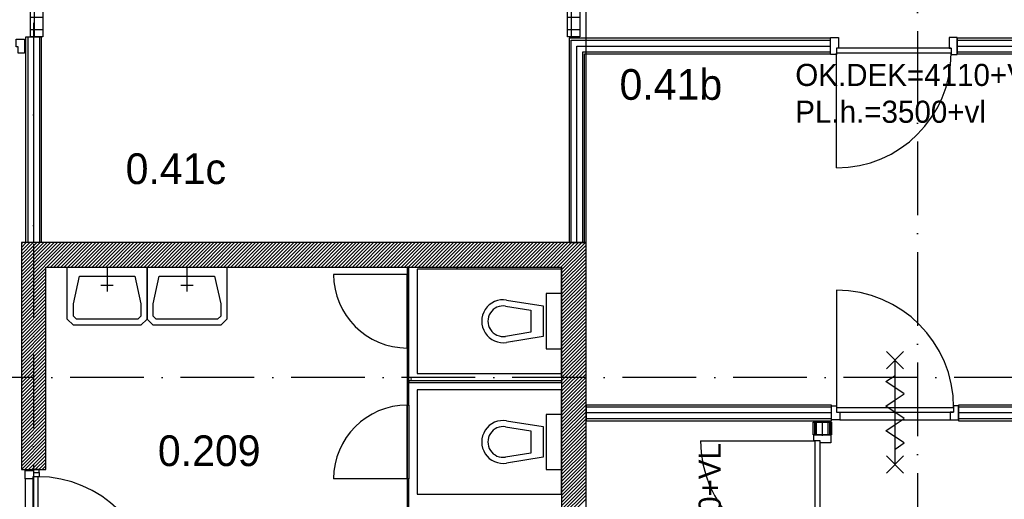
# Model space of a CAD drawing. Header units: millimetres. Extents: x -6587 to 170951, y 244 to 951952.
# Tile 97 of 102: x 117910 to 125930, y 920836 to 924742. Entities that reach past the tile are written whole.
import ezdxf

# ---------------------------------------------------------------- set-up
doc = ezdxf.new("R2010")
doc.units = ezdxf.units.MM
doc.header["$LTSCALE"] = 100
doc.linetypes.add('DASHDOT', pattern=[9, 6, -1.5, 0, -1.5])
for name, color, linetype in [('AL$7----_STRAMIEN', 1, 'DASHDOT'), ('AL22----_BINNENWAND', 7, 'CONTINUOUS'), ('BOUW', 8, 'CONTINUOUS')]:
    doc.layers.add(name, color=color, linetype=linetype)
doc.styles.add('BURO-018', font='BUROFONT.shx', dxfattribs={"height": 180})
doc.styles.add('BURO-025', font='BUROFONT.shx', dxfattribs={"height": 250})

msp = doc.modelspace()

# ---------------------------------------------------------------- hatches: boundary and pattern name
at = {"layer": 'BOUW'}
h = msp.add_hatch(dxfattribs=at)
h.set_pattern_fill('TEGEL100', color=256, style=0)
h.set_pattern_definition([(0, (50530.92, 868161.46), (0, 100), []), (90, (50530.92, 868161.46), (-100, 6e-15), [])])
h.paths.add_polyline_path([(117998.6, 924602.7), (117998.6, 930275.1), (118098.6, 930275.1), (118098.6, 924602.7)])
h = msp.add_hatch(dxfattribs=at)
h.set_pattern_fill('TEGEL100', color=256, style=0)
h.set_pattern_definition([(0, (48705.92, 868161.46), (0, 100), []), (90, (48705.92, 868161.46), (-100, 6e-15), [])])
h.paths.add_polyline_path([(122373.6, 924602.7), (122373.6, 930275.1), (122473.6, 930275.1), (122473.6, 924602.7)])

# ---------------------------------------------------------------- linework, layer by layer
at = {"layer": 'AL$7----_STRAMIEN', "color": 1}
for p, q in [((118023.6, 949018.6), (118023.6, 877276.5)), ((118023.6, 949018.6), (118023.6, 877276.5)), ((125223.6, 948952.5), (125223.6, 877210.3)), ((144123.6, 921827.5), (54329.2, 921827.5)), ((144123.6, 921827.5), (116734.3, 921827.5))]:
    msp.add_line(p, q, dxfattribs=at)
at = {"layer": 'AL22----_BINNENWAND', "color": 6}
for p, q in [((121067.1, 922067.5), (121080.1, 922067.5)), ((121080.1, 922067.5), (121067.1, 922067.5)), ((121080.1, 921801), (121080.1, 921788)), ((121092.3, 921816.4), (121105.3, 921816.4)), ((121092.3, 921816.4), (121105.3, 921816.4)), ((121067.1, 921602.5), (121080.1, 921602.5)), ((121067.1, 921602.5), (121080.1, 921602.5)), ((121067.1, 921002.5), (121067.1, 921602.5)), ((121080.1, 921002.5), (121067.1, 921002.5)), ((121080.1, 921002.5), (121067.1, 921002.5))]:
    msp.add_line(p, q, dxfattribs=at)
at = {"layer": 'BOUW'}
for p, q in [((122523.6, 922927.7), (122523.6, 925345.4)), ((117961.1, 922927.7), (117961.1, 924602.7)), ((117961.1, 924602.7), (118086.1, 924602.7)), ((117976.1, 924602.7), (117976.1, 922927.7)), ((118023.6, 924602.7), (118023.6, 922927.7)), ((118071.1, 924602.7), (118071.1, 922927.7)), ((118086.1, 924602.7), (118086.1, 922927.7)), ((122386.1, 924590.2), (122386.1, 922927.7)), ((124513.6, 924590.2), (122386.1, 924590.2)), ((124513.6, 924465.2), (124513.6, 924590.2)), ((127463.1, 924590.2), (125547.6, 924590.2)), ((125547.6, 924590.2), (125547.6, 924465.2)), ((122401.1, 922927.7), (122401.1, 924575.2)), ((122401.1, 924575.2), (124513.6, 924575.2)), ((122448.6, 922927.7), (122448.6, 924527.7)), ((122448.6, 924527.7), (124513.6, 924527.7)), ((125547.6, 924575.2), (127448.1, 924575.2)), ((125547.6, 924527.7), (127400.6, 924527.7)), ((122496.1, 922927.7), (122496.1, 924480.2)), ((122496.1, 924480.2), (124513.6, 924480.2)), ((122511.1, 922927.7), (122511.1, 924465.2)), ((122511.1, 924465.2), (124513.6, 924465.2)), ((125547.6, 924480.2), (127353.1, 924480.2)), ((125547.6, 924465.2), (127338.1, 924465.2)), ((122523.6, 922927.7), (117923.6, 922927.7)), ((117923.6, 922547.9), (118303.4, 922927.7)), ((117923.6, 922576.2), (118275.1, 922927.7)), ((117923.6, 922604.5), (118246.8, 922927.7)), ((117923.6, 922632.8), (118218.5, 922927.7)), ((117923.6, 922661.1), (118190.2, 922927.7)), ((117923.6, 922689.3), (118161.9, 922927.7)), ((117923.6, 922717.6), (118133.6, 922927.7)), ((117923.6, 922745.9), (118105.4, 922927.7)), ((117923.6, 922774.2), (118077.1, 922927.7)), ((117923.6, 922802.5), (118048.8, 922927.7)), ((117923.6, 922830.8), (118020.5, 922927.7)), ((117923.6, 922859.1), (117992.2, 922927.7)), ((117923.6, 922887.3), (117963.9, 922927.7)), ((117923.6, 922915.6), (117935.7, 922927.7)), ((117923.6, 922927.7), (117923.6, 921077.7)), ((118086.1, 922927.7), (117961.1, 922927.7)), ((118131.6, 922727.7), (118331.6, 922927.7)), ((118159.9, 922727.7), (118359.9, 922927.7)), ((118188.2, 922727.7), (118388.2, 922927.7)), ((118216.5, 922727.7), (118416.5, 922927.7)), ((118244.8, 922727.7), (118444.8, 922927.7)), ((118273.1, 922727.7), (118473.1, 922927.7)), ((118301.3, 922727.7), (118501.3, 922927.7)), ((118329.6, 922727.7), (118529.6, 922927.7)), ((118357.9, 922727.7), (118557.9, 922927.7)), ((118386.2, 922727.7), (118586.2, 922927.7)), ((118414.5, 922727.7), (118614.5, 922927.7)), ((118442.8, 922727.7), (118642.8, 922927.7)), ((118471, 922727.7), (118671, 922927.7)), ((118499.3, 922727.7), (118699.3, 922927.7)), ((118527.6, 922727.7), (118727.6, 922927.7)), ((118555.9, 922727.7), (118755.9, 922927.7)), ((118584.2, 922727.7), (118784.2, 922927.7)), ((118612.5, 922727.7), (118812.5, 922927.7)), ((118640.8, 922727.7), (118840.8, 922927.7)), ((118669, 922727.7), (118869, 922927.7)), ((118697.3, 922727.7), (118897.3, 922927.7)), ((118725.6, 922727.7), (118925.6, 922927.7)), ((118753.9, 922727.7), (118953.9, 922927.7)), ((118782.2, 922727.7), (118982.2, 922927.7)), ((118810.5, 922727.7), (119010.5, 922927.7)), ((118838.7, 922727.7), (119038.7, 922927.7)), ((118867, 922727.7), (119067, 922927.7)), ((118895.3, 922727.7), (119095.3, 922927.7)), ((118923.6, 922727.7), (119123.6, 922927.7)), ((118951.9, 922727.7), (119151.9, 922927.7)), ((118980.2, 922727.7), (119180.2, 922927.7)), ((119008.4, 922727.7), (119208.4, 922927.7)), ((119036.7, 922727.7), (119236.7, 922927.7)), ((119065, 922727.7), (119265, 922927.7)), ((119093.3, 922727.7), (119293.3, 922927.7)), ((119121.6, 922727.7), (119321.6, 922927.7)), ((119149.9, 922727.7), (119349.9, 922927.7)), ((119178.2, 922727.7), (119378.2, 922927.7)), ((119206.4, 922727.7), (119406.4, 922927.7)), ((119234.7, 922727.7), (119434.7, 922927.7)), ((119263, 922727.7), (119463, 922927.7)), ((119291.3, 922727.7), (119491.3, 922927.7)), ((119319.6, 922727.7), (119519.6, 922927.7)), ((119347.9, 922727.7), (119547.9, 922927.7)), ((119376.1, 922727.7), (119576.1, 922927.7)), ((119404.4, 922727.7), (119604.4, 922927.7)), ((119432.7, 922727.7), (119632.7, 922927.7)), ((119461, 922727.7), (119661, 922927.7)), ((119489.3, 922727.7), (119689.3, 922927.7)), ((119517.6, 922727.7), (119717.6, 922927.7)), ((119545.8, 922727.7), (119745.8, 922927.7)), ((119574.1, 922727.7), (119774.1, 922927.7)), ((119602.4, 922727.7), (119802.4, 922927.7)), ((119630.7, 922727.7), (119830.7, 922927.7)), ((119659, 922727.7), (119859, 922927.7)), ((119687.3, 922727.7), (119887.3, 922927.7)), ((119715.6, 922727.7), (119915.6, 922927.7)), ((119743.8, 922727.7), (119943.8, 922927.7)), ((119772.1, 922727.7), (119972.1, 922927.7)), ((119800.4, 922727.7), (120000.4, 922927.7)), ((119828.7, 922727.7), (120028.7, 922927.7)), ((119857, 922727.7), (120057, 922927.7)), ((119885.3, 922727.7), (120085.3, 922927.7)), ((119913.5, 922727.7), (120113.5, 922927.7)), ((119941.8, 922727.7), (120141.8, 922927.7)), ((119970.1, 922727.7), (120170.1, 922927.7)), ((119998.4, 922727.7), (120198.4, 922927.7)), ((120026.7, 922727.7), (120226.7, 922927.7)), ((120055, 922727.7), (120255, 922927.7)), ((120083.3, 922727.7), (120283.3, 922927.7)), ((120111.5, 922727.7), (120311.5, 922927.7)), ((120139.8, 922727.7), (120339.8, 922927.7)), ((120168.1, 922727.7), (120368.1, 922927.7)), ((120196.4, 922727.7), (120396.4, 922927.7)), ((120224.7, 922727.7), (120424.7, 922927.7)), ((120253, 922727.7), (120453, 922927.7)), ((120281.2, 922727.7), (120481.2, 922927.7)), ((120309.5, 922727.7), (120509.5, 922927.7)), ((120337.8, 922727.7), (120537.8, 922927.7)), ((120366.1, 922727.7), (120566.1, 922927.7)), ((120394.4, 922727.7), (120594.4, 922927.7)), ((120422.7, 922727.7), (120622.7, 922927.7)), ((120450.9, 922727.7), (120650.9, 922927.7)), ((120479.2, 922727.7), (120679.2, 922927.7)), ((120507.5, 922727.7), (120707.5, 922927.7)), ((120535.8, 922727.7), (120735.8, 922927.7)), ((120564.1, 922727.7), (120764.1, 922927.7)), ((120592.4, 922727.7), (120792.4, 922927.7)), ((120620.7, 922727.7), (120820.7, 922927.7)), ((120648.9, 922727.7), (120848.9, 922927.7)), ((120677.2, 922727.7), (120877.2, 922927.7)), ((120705.5, 922727.7), (120905.5, 922927.7)), ((120733.8, 922727.7), (120933.8, 922927.7)), ((120762.1, 922727.7), (120962.1, 922927.7)), ((120790.4, 922727.7), (120990.4, 922927.7)), ((120818.6, 922727.7), (121018.6, 922927.7)), ((120846.9, 922727.7), (121046.9, 922927.7)), ((120875.2, 922727.7), (121075.2, 922927.7)), ((120903.5, 922727.7), (121103.5, 922927.7)), ((120931.8, 922727.7), (121131.8, 922927.7)), ((120960.1, 922727.7), (121160.1, 922927.7)), ((120988.3, 922727.7), (121188.3, 922927.7)), ((121016.6, 922727.7), (121216.6, 922927.7)), ((121044.9, 922727.7), (121244.9, 922927.7)), ((121073.2, 922727.7), (121273.2, 922927.7)), ((121101.5, 922727.7), (121301.5, 922927.7)), ((121129.8, 922727.7), (121329.8, 922927.7)), ((121158.1, 922727.7), (121358.1, 922927.7)), ((121186.3, 922727.7), (121386.3, 922927.7)), ((121214.6, 922727.7), (121414.6, 922927.7)), ((121242.9, 922727.7), (121442.9, 922927.7)), ((121271.2, 922727.7), (121471.2, 922927.7)), ((121299.5, 922727.7), (121499.5, 922927.7)), ((121327.8, 922727.7), (121527.8, 922927.7)), ((121356, 922727.7), (121556, 922927.7)), ((121384.3, 922727.7), (121584.3, 922927.7)), ((121412.6, 922727.7), (121612.6, 922927.7)), ((121440.9, 922727.7), (121640.9, 922927.7)), ((121469.2, 922727.7), (121669.2, 922927.7)), ((121497.5, 922727.7), (121697.5, 922927.7)), ((121525.7, 922727.7), (121725.7, 922927.7)), ((121554, 922727.7), (121754, 922927.7)), ((121582.3, 922727.7), (121782.3, 922927.7)), ((121610.6, 922727.7), (121810.6, 922927.7)), ((121638.9, 922727.7), (121838.9, 922927.7)), ((121667.2, 922727.7), (121867.2, 922927.7)), ((121695.5, 922727.7), (121895.5, 922927.7)), ((121723.7, 922727.7), (121923.7, 922927.7)), ((121752, 922727.7), (121952, 922927.7)), ((121780.3, 922727.7), (121980.3, 922927.7)), ((121808.6, 922727.7), (122008.6, 922927.7)), ((121836.9, 922727.7), (122036.9, 922927.7)), ((121865.2, 922727.7), (122065.2, 922927.7)), ((121893.4, 922727.7), (122093.4, 922927.7)), ((121921.7, 922727.7), (122121.7, 922927.7)), ((121950, 922727.7), (122150, 922927.7)), ((121978.3, 922727.7), (122178.3, 922927.7)), ((122006.6, 922727.7), (122206.6, 922927.7)), ((122034.9, 922727.7), (122234.9, 922927.7)), ((122063.1, 922727.7), (122263.1, 922927.7)), ((122091.4, 922727.7), (122291.4, 922927.7)), ((122119.7, 922727.7), (122319.7, 922927.7)), ((122148, 922727.7), (122348, 922927.7)), ((122176.3, 922727.7), (122376.3, 922927.7)), ((122204.6, 922727.7), (122404.6, 922927.7)), ((122232.9, 922727.7), (122432.9, 922927.7)), ((122261.1, 922727.7), (122461.1, 922927.7)), ((122289.4, 922727.7), (122489.4, 922927.7)), ((122317.7, 922727.7), (122517.7, 922927.7)), ((122323.6, 922705.3), (122523.6, 922905.3)), ((122386.1, 922927.7), (122511.1, 922927.7)), ((122523.6, 922727.7), (122523.6, 922927.7)), ((122323.6, 922677), (122523.6, 922877)), ((122323.6, 922648.7), (122523.6, 922848.7)), ((122323.6, 922620.4), (122523.6, 922820.4)), ((122323.6, 922592.2), (122523.6, 922792.2)), ((122323.6, 922563.9), (122523.6, 922763.9)), ((122323.6, 922535.6), (122523.6, 922735.6)), ((117923.6, 922519.6), (118123.6, 922719.6)), ((117923.6, 922491.4), (118123.6, 922691.4)), ((117923.6, 922463.1), (118123.6, 922663.1)), ((118123.6, 922727.7), (122323.6, 922727.7)), ((118123.6, 921077.7), (118123.6, 922727.7)), ((118297.2, 922727.7), (118947.2, 922727.7)), ((118297.2, 922427.7), (118297.2, 922727.7)), ((118622.2, 922727.7), (118622.2, 922527.7)), ((118947.2, 922727.7), (118947.2, 922427.7)), ((118947.2, 922727.7), (119597.2, 922727.7)), ((118947.2, 922427.7), (118947.2, 922727.7)), ((119272.2, 922727.7), (119272.2, 922527.7)), ((119597.2, 922727.7), (119597.2, 922427.7)), ((121067.1, 922667.7), (120467.1, 922667.7)), ((121067.1, 922727.7), (121067.1, 922667.7)), ((121080.1, 922727.7), (121067.1, 922727.7)), ((121067.1, 922667.7), (121080.1, 922667.7)), ((121067.1, 922667.7), (121067.1, 922067.7)), ((121080.1, 922667.7), (121067.1, 922667.7)), ((121067.1, 922067.7), (121067.1, 922667.7)), ((121080.1, 922667.7), (121080.1, 922727.7)), ((121080.1, 922067.7), (121080.1, 922667.7)), ((122323.6, 922711.2), (121147.6, 922711.2)), ((121147.6, 922711.2), (121147.6, 921861.2)), ((121473.6, 922707.7), (121473.6, 922727.7)), ((122323.6, 921837.5), (122323.6, 922727.7)), ((122323.6, 922727.7), (122323.6, 919877.7)), ((122323.6, 921861.2), (122323.6, 922711.2)), ((122323.6, 922507.3), (122523.6, 922707.3)), ((122323.6, 922479), (122523.6, 922679)), ((122523.6, 919877.7), (122523.6, 922727.7)), ((117923.6, 922434.8), (118123.6, 922634.8)), ((117923.6, 922406.5), (118123.6, 922606.5)), ((117923.6, 922378.2), (118123.6, 922578.2)), ((118347.2, 922427.7), (118397.2, 922652.7)), ((118397.2, 922652.7), (118847.2, 922652.7)), ((118847.2, 922652.7), (118897.2, 922427.7)), ((118997.2, 922427.7), (119047.2, 922652.7)), ((119047.2, 922652.7), (119497.2, 922652.7)), ((119497.2, 922652.7), (119547.2, 922427.7)), ((122323.6, 922450.7), (122523.6, 922650.7)), ((122323.6, 922422.4), (122523.6, 922622.4)), ((122323.6, 922394.2), (122523.6, 922594.2)), ((117923.6, 922349.9), (118123.6, 922549.9)), ((117923.6, 922321.7), (118123.6, 922521.7)), ((122198.6, 922511.2), (122198.6, 922061.2)), ((122323.6, 922511.2), (122198.6, 922511.2)), ((122323.6, 922365.9), (122523.6, 922565.9)), ((122323.6, 922337.6), (122523.6, 922537.6)), ((122323.6, 922061.2), (122323.6, 922511.2)), ((122323.6, 922309.3), (122523.6, 922509.3)), ((117923.6, 922293.4), (118123.6, 922493.4)), ((117923.6, 922265.1), (118123.6, 922465.1)), ((117923.6, 922236.8), (118123.6, 922436.8)), ((118297.2, 922302.7), (118297.2, 922427.7)), ((118347.2, 922327.7), (118347.2, 922427.7)), ((118897.2, 922427.7), (118897.2, 922327.7)), ((118947.2, 922427.7), (118947.2, 922302.7)), ((118947.2, 922302.7), (118947.2, 922427.7)), ((118997.2, 922327.7), (118997.2, 922427.7)), ((119547.2, 922427.7), (119547.2, 922327.7)), ((119597.2, 922427.7), (119597.2, 922302.7)), ((121876.4, 922459), (122173.6, 922411.2)), ((122323.6, 922281), (122523.6, 922481)), ((122323.6, 922252.7), (122523.6, 922452.7)), ((122323.6, 922224.5), (122523.6, 922424.5)), ((117923.6, 922208.5), (118123.6, 922408.5)), ((117923.6, 922180.2), (118123.6, 922380.2)), ((117923.6, 922151.9), (118123.6, 922351.9)), ((121868.4, 922409.6), (122073.6, 922376.6)), ((122073.6, 922376.6), (122073.6, 922195.7)), ((122173.6, 922411.2), (122173.6, 922161.2)), ((122323.6, 922196.2), (122523.6, 922396.2)), ((122323.6, 922167.9), (122523.6, 922367.9)), ((122323.6, 922139.6), (122523.6, 922339.6)), ((117923.6, 922123.7), (118123.6, 922323.7)), ((117923.6, 922095.4), (118123.6, 922295.4)), ((117923.6, 922067.1), (118123.6, 922267.1)), ((118347.2, 922252.7), (118297.2, 922302.7)), ((118372.2, 922302.7), (118347.2, 922327.7)), ((118872.2, 922302.7), (118372.2, 922302.7)), ((118897.2, 922327.7), (118872.2, 922302.7)), ((118947.2, 922302.7), (118897.2, 922252.7)), ((118997.2, 922252.7), (118947.2, 922302.7)), ((119022.2, 922302.7), (118997.2, 922327.7)), ((119522.2, 922302.7), (119022.2, 922302.7)), ((119547.2, 922327.7), (119522.2, 922302.7)), ((119597.2, 922302.7), (119547.2, 922252.7)), ((122323.6, 922111.3), (122523.6, 922311.3)), ((122323.6, 922083), (122523.6, 922283)), ((122323.6, 922054.7), (122523.6, 922254.7)), ((117923.6, 922038.8), (118123.6, 922238.8)), ((117923.6, 922010.5), (118123.6, 922210.5)), ((117923.6, 921982.2), (118123.6, 922182.2)), ((118897.2, 922252.7), (118347.2, 922252.7)), ((119547.2, 922252.7), (118997.2, 922252.7)), ((121748.6, 922236.2), (121748.6, 922236.2)), ((122073.6, 922195.7), (121868.4, 922162.8)), ((122323.6, 922026.5), (122523.6, 922226.5)), ((122323.6, 921998.2), (122523.6, 922198.2)), ((117923.6, 921954), (118123.6, 922154)), ((117923.6, 921925.7), (118123.6, 922125.7)), ((117923.6, 921897.4), (118123.6, 922097.4)), ((122173.6, 922161.2), (121876.4, 922113.4)), ((121923.6, 922111.2), (121923.6, 922111.2)), ((122323.6, 921969.9), (122523.6, 922169.9)), ((122323.6, 921941.6), (122523.6, 922141.6)), ((122323.6, 921913.3), (122523.6, 922113.3)), ((117923.6, 921869.1), (118123.6, 922069.1)), ((117923.6, 921840.8), (118123.6, 922040.8)), ((121067.1, 922067.7), (121080.1, 922067.7)), ((121067.1, 922067.7), (121067.1, 921602.7)), ((121080.1, 922067.7), (121067.1, 922067.7)), ((121067.1, 922067.5), (121067.1, 921602.5)), ((121080.1, 921602.7), (121080.1, 922067.7)), ((121080.1, 921602.5), (121080.1, 922067.5)), ((122198.6, 922061.2), (122323.6, 922061.2)), ((122323.6, 921885), (122523.6, 922085)), ((122323.6, 921856.8), (122523.6, 922056.8)), ((122323.6, 921828.5), (122523.6, 922028.5)), ((117923.6, 921812.5), (118123.6, 922012.5)), ((117923.6, 921784.3), (118123.6, 921984.3)), ((117923.6, 921756), (118123.6, 921956)), ((122323.6, 921800.2), (122523.6, 922000.2)), ((122323.6, 921771.9), (122523.6, 921971.9)), ((122323.6, 921743.6), (122523.6, 921943.6)), ((117923.6, 921727.7), (118123.6, 921927.7)), ((117923.6, 921699.4), (118123.6, 921899.4)), ((117923.6, 921671.1), (118123.6, 921871.1)), ((121147.6, 921861.2), (122323.6, 921861.2)), ((122323.6, 921715.3), (122523.6, 921915.3)), ((122323.6, 921687.1), (122523.6, 921887.1)), ((122323.6, 921658.8), (122523.6, 921858.8)), ((117923.6, 921642.8), (118123.6, 921842.8)), ((117923.6, 921614.5), (118123.6, 921814.5)), ((117923.6, 921586.3), (118123.6, 921786.3)), ((122323.6, 921801.2), (121080.1, 921801.2)), ((121080.1, 921801.2), (121080.1, 921788.2)), ((121080.1, 921788.2), (122323.6, 921788.2)), ((121092.3, 921816.5), (121105.3, 921816.5)), ((121092.3, 921816.5), (121105.3, 921816.5)), ((122323.6, 921630.5), (122523.6, 921830.5)), ((122323.6, 921602.2), (122523.6, 921802.2)), ((122323.6, 921788.2), (122323.6, 921801.2)), ((122323.6, 921573.9), (122523.6, 921773.9)), ((117923.6, 921558), (118123.6, 921758)), ((117923.6, 921529.7), (118123.6, 921729.7)), ((117923.6, 921501.4), (118123.6, 921701.4)), ((122323.6, 921727.7), (121147.6, 921727.7)), ((121147.6, 921727.7), (121147.6, 920877.7)), ((122323.6, 921545.6), (122523.6, 921745.6)), ((122323.6, 920877.7), (122323.6, 921727.7)), ((122323.6, 921517.3), (122523.6, 921717.3)), ((117923.6, 921473.1), (118123.6, 921673.1)), ((117923.6, 921444.8), (118123.6, 921644.8)), ((117923.6, 921416.6), (118123.6, 921616.6)), ((122323.6, 921489.1), (122523.6, 921689.1)), ((122323.6, 921460.8), (122523.6, 921660.8)), ((122323.6, 921432.5), (122523.6, 921632.5)), ((117923.6, 921388.3), (118123.6, 921588.3)), ((117923.6, 921360), (118123.6, 921560)), ((121067.1, 921602.7), (121080.1, 921602.7)), ((121067.1, 921602.7), (121080.1, 921602.7)), ((121067.1, 921002.7), (121067.1, 921602.7)), ((121067.1, 921602.7), (121067.1, 921002.7)), ((121067.1, 921602.5), (121067.1, 921002.5)), ((121080.1, 921602.7), (121080.1, 921002.7)), ((121080.1, 921602.5), (121080.1, 921002.5)), ((122323.6, 921404.2), (122523.6, 921604.2)), ((122323.6, 921375.9), (122523.6, 921575.9)), ((122323.6, 921347.6), (122523.6, 921547.6)), ((124523.6, 921601.2), (122523.6, 921601.2)), ((122523.6, 921601.2), (122523.6, 921476.2)), ((124523.6, 921586.2), (122523.6, 921586.2)), ((124523.6, 921538.7), (122523.6, 921538.7)), ((124523.6, 921476.2), (124523.6, 921601.2)), ((117923.6, 921331.7), (118123.6, 921531.7)), ((117923.6, 921303.4), (118123.6, 921503.4)), ((117923.6, 921275.1), (118123.6, 921475.1)), ((121876.4, 921475.5), (122173.6, 921427.7)), ((122198.6, 921527.7), (122198.6, 921077.7)), ((122323.6, 921527.7), (122198.6, 921527.7)), ((122323.6, 921077.7), (122323.6, 921527.7)), ((122323.6, 921319.4), (122523.6, 921519.4)), ((122323.6, 921291.1), (122523.6, 921491.1)), ((122323.6, 921262.8), (122523.6, 921462.8)), ((124523.6, 921491.2), (122523.6, 921491.2)), ((122523.6, 921476.2), (124523.6, 921476.2)), ((117923.6, 921246.9), (118123.6, 921446.9)), ((117923.6, 921218.6), (118123.6, 921418.6)), ((117923.6, 921190.3), (118123.6, 921390.3)), ((121868.4, 921426.1), (122073.6, 921393.1)), ((122073.6, 921393.1), (122073.6, 921212.2)), ((122173.6, 921427.7), (122173.6, 921177.7)), ((122323.6, 921234.5), (122523.6, 921434.5)), ((122323.6, 921206.2), (122523.6, 921406.2)), ((122323.6, 921177.9), (122523.6, 921377.9)), ((117923.6, 921162), (118123.6, 921362)), ((117923.6, 921133.7), (118123.6, 921333.7)), ((117923.6, 921105.4), (118123.6, 921305.4)), ((122323.6, 921149.7), (122523.6, 921349.7)), ((122323.6, 921121.4), (122523.6, 921321.4)), ((122323.6, 921093.1), (122523.6, 921293.1)), ((117924.1, 921077.7), (118123.6, 921277.1)), ((117952.4, 921077.7), (118123.6, 921248.9)), ((117980.7, 921077.7), (118123.6, 921220.6)), ((122073.6, 921212.2), (121868.4, 921179.3)), ((122323.6, 921064.8), (122523.6, 921264.8)), ((122323.6, 921036.5), (122523.6, 921236.5)), ((118009, 921077.7), (118123.6, 921192.3)), ((118037.3, 921077.7), (118123.6, 921164)), ((118065.6, 921077.7), (118123.6, 921135.7)), ((122173.6, 921177.7), (121876.4, 921129.9)), ((122323.6, 921008.2), (122523.6, 921208.2)), ((122323.6, 920979.9), (122523.6, 921179.9)), ((122323.6, 920951.7), (122523.6, 921151.7)), ((117923.6, 921077.7), (118123.6, 921077.7)), ((117953.6, 921069.7), (118023.6, 921069.7)), ((117953.6, 921002.7), (117953.6, 921069.7)), ((118023.6, 921077.7), (118023.6, 921054.7)), ((118067.6, 921077.7), (118023.6, 921077.7)), ((118023.6, 921069.7), (118023.6, 921054.7)), ((118023.6, 921054.7), (118067.6, 921054.7)), ((118067.6, 921054.7), (118067.6, 921077.7)), ((118067.6, 921054.7), (118067.6, 921019.7)), ((118093.8, 921077.7), (118123.6, 921107.4)), ((118122.1, 921077.7), (118123.6, 921079.2)), ((121923.6, 921127.7), (121923.6, 921127.7)), ((122198.6, 921077.7), (122323.6, 921077.7)), ((122323.6, 920923.4), (122523.6, 921123.4)), ((122323.6, 920895.1), (122523.6, 921095.1)), ((122323.6, 920866.8), (122523.6, 921066.8)), ((118016.6, 921002.7), (117953.6, 921002.7)), ((117953.6, 921002.7), (117953.6, 920102.7)), ((118016.6, 921019.7), (118016.6, 920085.7)), ((118016.6, 921019.7), (118016.6, 921002.7)), ((118067.6, 921019.7), (118016.6, 921019.7)), ((118056.6, 921019.7), (118056.6, 920085.7)), ((121067.1, 921002.7), (120467.1, 921002.7)), ((121067.1, 921002.7), (121067.1, 920537.7)), ((121080.1, 921002.7), (121067.1, 921002.7)), ((121080.1, 921002.7), (121067.1, 921002.7)), ((121080.1, 920537.7), (121080.1, 921002.7)), ((122323.6, 920838.5), (122523.6, 921038.5)), ((122323.6, 920810.2), (122523.6, 921010.2)), ((122323.6, 920782), (122523.6, 920982)), ((122323.6, 920753.7), (122523.6, 920953.7)), ((122323.6, 920725.4), (122523.6, 920925.4)), ((122323.6, 920697.1), (122523.6, 920897.1)), ((121147.6, 920877.7), (122323.6, 920877.7)), ((122323.6, 920668.8), (122523.6, 920868.8)), ((122323.6, 920640.5), (122523.6, 920840.5))]:
    msp.add_line(p, q, dxfattribs=at)
for points in [[(117998.6, 924602.7), (117998.6, 930275.1), (118098.6, 930275.1), (118098.6, 924602.7)], [(122373.6, 924602.7), (122373.6, 930275.1), (122473.6, 930275.1), (122473.6, 924602.7)], [(127338.1, 921601.2), (125557.6, 921601.2), (125557.6, 921476.2), (127338.1, 921476.2)], [(124373.6, 921361.7), (124373.6, 921463.7), (124523.6, 921463.7), (124523.6, 921361.7)], [(124386.1, 921361.7), (124386.1, 921463.7), (124511.1, 921463.7), (124511.1, 921361.7)]]:
    msp.add_lwpolyline(points, close=True, dxfattribs=at)
for points in [[(117948.6, 924470.7), (117898.6, 924470.7), (117898.6, 924521.7), (117881.6, 924521.7), (117881.6, 924584.7), (117948.6, 924584.7), (117948.6, 924521.7), (117948.6, 924521.7), (117948.6, 924470.7), (117898.6, 924470.7)], [(124513.6, 924458.2), (124513.6, 924597.2), (124580.6, 924597.2), (124580.6, 924509.2), (124563.6, 924509.2), (124563.6, 924458.2), (124513.6, 924458.2)], [(125547.6, 924458.2), (125547.6, 924597.2), (125480.6, 924597.2), (125480.6, 924509.2), (125497.6, 924509.2), (125497.6, 924458.2), (125547.6, 924458.2)], [(125497.6, 924509.2), (124563.6, 924509.2)], [(124563.6, 923535.2), (124563.6, 924469.2)], [(125497.6, 924469.2), (124563.6, 924469.2)], [(118672.2, 922577.7), (118572.2, 922577.7)], [(119322.2, 922577.7), (119222.2, 922577.7)], [(124563.6, 922538.7), (124563.6, 921584.7)], [(124970.6, 921899.7), (125110.6, 922039.7)], [(125110.6, 921899.7), (124970.6, 922039.7)], [(125040.6, 921119.7), (125040.6, 921969.7)], [(125040.6, 921644.7), (125115.6, 921694.7), (124965.6, 921794.7), (125040.6, 921844.7)], [(125040.6, 921444.7), (125115.6, 921494.7), (124965.6, 921594.7), (125040.6, 921644.7)], [(124523.6, 921595.7), (124563.6, 921595.7), (124563.6, 921544.7), (124590.6, 921544.7), (124590.6, 921481.7), (124523.6, 921481.7), (124523.6, 921551.7), (124523.6, 921551.7), (124523.6, 921595.7)], [(124563.6, 921584.7), (125517.6, 921584.7)], [(124563.6, 921544.7), (125517.6, 921544.7)], [(125557.6, 921595.7), (125517.6, 921595.7), (125517.6, 921544.7), (125490.6, 921544.7), (125490.6, 921481.7), (125557.6, 921481.7), (125557.6, 921551.7), (125557.6, 921551.7), (125557.6, 921595.7)], [(127338.1, 921586.2), (125557.6, 921586.2)], [(127338.1, 921538.7), (125557.6, 921538.7)], [(124388.6, 921361.7), (124388.6, 921463.7)], [(124401.1, 921361.7), (124401.1, 921463.7)], [(124448.6, 921353.7), (124448.6, 921463.7)], [(124496.1, 921361.7), (124496.1, 921463.7)], [(124508.6, 921361.7), (124508.6, 921463.7)], [(124590.6, 921481.7), (125490.6, 921481.7)], [(127338.1, 921491.2), (125557.6, 921491.2)], [(125040.6, 921244.7), (125115.6, 921294.7), (124965.6, 921394.7), (125040.6, 921444.7)], [(123456.1, 921311.7), (124390.1, 921311.7)], [(124379.1, 921361.7), (124518.1, 921361.7), (124518.1, 921294.7), (124430.1, 921294.7), (124430.1, 921311.7), (124379.1, 921311.7), (124379.1, 921361.7)], [(124390.1, 920377.7), (124390.1, 921311.7)], [(124430.1, 920377.7), (124430.1, 921311.7)], [(124970.6, 921049.7), (125110.6, 921189.7)], [(125110.6, 921049.7), (124970.6, 921189.7)]]:
    msp.add_lwpolyline(points, dxfattribs=at)
for centre, radius, start, end in [((124563.6, 924469.2), 934, 270, 0), ((121067.1, 922667.7), 600, 180, 270), ((124563.6, 921584.7), 954, 0, 90), ((121848.6, 922286.2), 175, 80.86729, 279.13271), ((121848.6, 922286.2), 125, 80.86729, 279.13271), ((121067.1, 921002.7), 600, 90, 180), ((121848.6, 921302.7), 175, 80.86729, 279.13271), ((121848.6, 921302.7), 125, 80.86729, 279.13271), ((124390.1, 921311.7), 934, 180, 270), ((118056.6, 920085.7), 934, 0, 90)]:
    msp.add_arc(centre, radius, start, end, dxfattribs=at)

# ---------------------------------------------------------------- texts
at = {"layer": 'BOUW', "style": 'BURO-025'}
for s, p in [('0.41b', (122796.1, 924089.5)), ('0.41c', (118773.1, 923403.1)), ('0.209', (119035.7, 921106.4))]:
    msp.add_text(s, height=250, dxfattribs=at).set_placement(p)
at = {"layer": 'BOUW', "color": 1, "style": 'BURO-018'}
for s, p in [('OK.DEK=4110+VL', (124227.9, 924202.2)), ('PL.h.=3500+vl ', (124227.9, 923902.2))]:
    msp.add_text(s, height=180, dxfattribs=at).set_placement(p)
msp.add_text('OK.DEK=4110+VL', height=180, rotation=90, dxfattribs=at).set_placement((123620.6, 919273))

doc.saveas('drawing.dxf')
